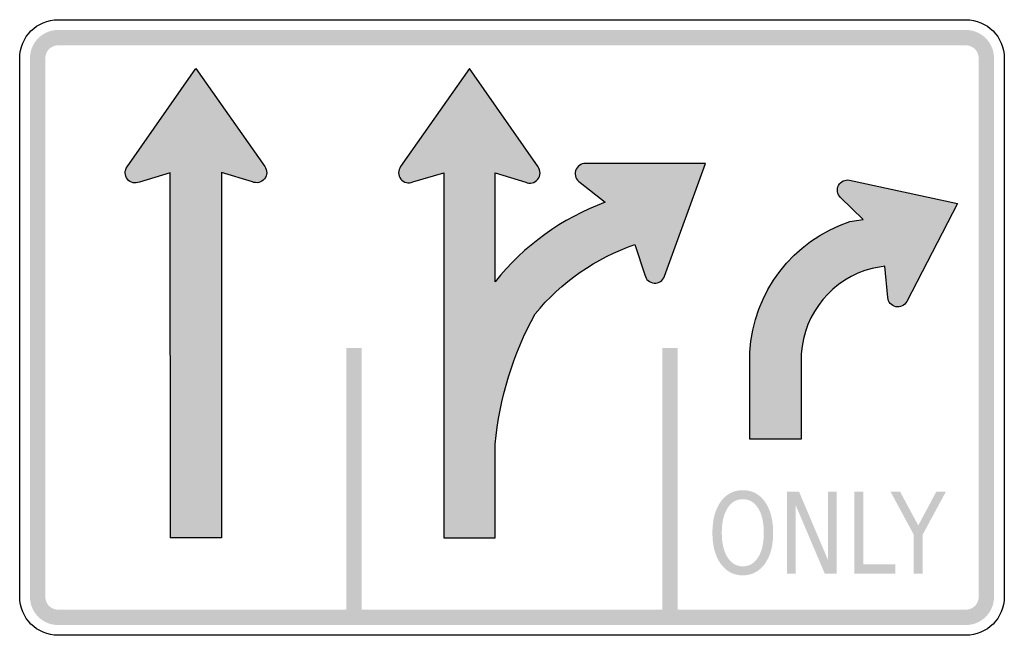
# Model space of a CAD drawing. Header units: inches. Extents: x -0.5 to 0.5, y -0.312 to 0.312.
import ezdxf

# ---------------------------------------------------------------- set-up
doc = ezdxf.new("R2010")
doc.units = ezdxf.units.IN
doc.header["$MEASUREMENT"] = 0

msp = doc.modelspace()

# ---------------------------------------------------------------- hatches: boundary and pattern name
for points in [[(-0.46094, 0.30208), (-0.46374, 0.30194), (-0.46653, 0.30153), (-0.46925, 0.30085), (-0.4719, 0.2999), (-0.47444, 0.2987), (-0.47685, 0.29725), (-0.47911, 0.29558), (-0.48119, 0.29369), (-0.48308, 0.29161), (-0.48476, 0.28935), (-0.4862, 0.28694), (-0.4874, 0.2844), (-0.48835, 0.28175), (-0.48903, 0.27902), (-0.48944, 0.27624), (-0.48958, 0.27344), (-0.47396, 0.27344), (-0.4739, 0.27471), (-0.47371, 0.27598), (-0.4734, 0.27721), (-0.47297, 0.27842), (-0.47242, 0.27957), (-0.47176, 0.28067), (-0.471, 0.2817), (-0.47014, 0.28264), (-0.4692, 0.2835), (-0.46817, 0.28426), (-0.46708, 0.28492), (-0.46592, 0.28546), (-0.46472, 0.2859), (-0.46348, 0.28621), (-0.46221, 0.28639), (-0.46094, 0.28646), (-0.46094, 0.30208)], [(-0.46094, 0.28646), (0.46094, 0.28646), (0.46094, 0.30208), (-0.46094, 0.30208), (-0.46094, 0.28646)], [(0.48958, 0.27344), (0.48945, 0.27624), (0.48903, 0.27902), (0.48835, 0.28175), (0.4874, 0.2844), (0.4862, 0.28694), (0.48476, 0.28935), (0.48308, 0.29161), (0.48119, 0.29369), (0.47911, 0.29558), (0.47685, 0.29725), (0.47444, 0.2987), (0.4719, 0.2999), (0.46925, 0.30085), (0.46653, 0.30153), (0.46375, 0.30194), (0.46094, 0.30208), (0.46094, 0.28646), (0.46221, 0.28639), (0.46348, 0.28621), (0.46472, 0.2859), (0.46592, 0.28546), (0.46708, 0.28492), (0.46817, 0.28426), (0.4692, 0.2835), (0.47015, 0.28264), (0.471, 0.2817), (0.47176, 0.28067), (0.47242, 0.27957), (0.47297, 0.27842), (0.4734, 0.27721), (0.47371, 0.27598), (0.4739, 0.27471), (0.47396, 0.27344), (0.48958, 0.27344)], [(-0.47396, -0.27344), (-0.47396, 0.27344), (-0.48958, 0.27344), (-0.48958, -0.27344), (-0.47396, -0.27344)], [(0.47396, 0.27344), (0.47396, -0.27344), (0.48958, -0.27344), (0.48958, 0.27344), (0.47396, 0.27344)], [(-0.1684, -0.02083), (-0.1684, -0.29427), (-0.15278, -0.29427), (-0.15278, -0.02083), (-0.1684, -0.02083)], [(0.15278, -0.02083), (0.15278, -0.29427), (0.1684, -0.29427), (0.1684, -0.02083), (0.15278, -0.02083)], [(0.27936, -0.16667), (0.29151, -0.16667), (0.32107, -0.23638), (0.32107, -0.16667), (0.32982, -0.16667), (0.32982, -0.25), (0.31768, -0.25), (0.28812, -0.18028), (0.28812, -0.25), (0.27936, -0.25), (0.27936, -0.16667)], [(0.34777, -0.16667), (0.35679, -0.16667), (0.35679, -0.24051), (0.38925, -0.24051), (0.38925, -0.25), (0.34777, -0.25), (0.34777, -0.16667)], [(0.38445, -0.16667), (0.39414, -0.16667), (0.41263, -0.20094), (0.43098, -0.16667), (0.44067, -0.16667), (0.41709, -0.21031), (0.41709, -0.25), (0.40803, -0.25), (0.40803, -0.21031), (0.38445, -0.16667)], [(-0.48958, -0.27344), (-0.48944, -0.27624), (-0.48903, -0.27902), (-0.48835, -0.28175), (-0.4874, -0.2844), (-0.4862, -0.28694), (-0.48476, -0.28935), (-0.48308, -0.29161), (-0.48119, -0.29369), (-0.47911, -0.29558), (-0.47685, -0.29725), (-0.47444, -0.2987), (-0.4719, -0.2999), (-0.46925, -0.30085), (-0.46653, -0.30153), (-0.46374, -0.30194), (-0.46094, -0.30208), (-0.46094, -0.28646), (-0.46221, -0.28639), (-0.46348, -0.28621), (-0.46472, -0.2859), (-0.46592, -0.28546), (-0.46708, -0.28492), (-0.46817, -0.28426), (-0.4692, -0.2835), (-0.47014, -0.28264), (-0.471, -0.2817), (-0.47176, -0.28067), (-0.47242, -0.27957), (-0.47297, -0.27842), (-0.4734, -0.27721), (-0.47371, -0.27598), (-0.4739, -0.27471), (-0.47396, -0.27344), (-0.48958, -0.27344)], [(0.46094, -0.30208), (0.46375, -0.30194), (0.46653, -0.30153), (0.46925, -0.30085), (0.4719, -0.2999), (0.47444, -0.2987), (0.47685, -0.29725), (0.47911, -0.29558), (0.48119, -0.29369), (0.48308, -0.29161), (0.48476, -0.28935), (0.4862, -0.28694), (0.4874, -0.2844), (0.48835, -0.28175), (0.48903, -0.27902), (0.48945, -0.27624), (0.48958, -0.27344), (0.47396, -0.27344), (0.4739, -0.27471), (0.47371, -0.27598), (0.4734, -0.27721), (0.47297, -0.27842), (0.47242, -0.27957), (0.47176, -0.28067), (0.471, -0.2817), (0.47015, -0.28264), (0.4692, -0.2835), (0.46817, -0.28426), (0.46708, -0.28492), (0.46592, -0.28546), (0.46472, -0.2859), (0.46348, -0.28621), (0.46221, -0.28639), (0.46094, -0.28646), (0.46094, -0.30208)], [(0.46094, -0.28646), (-0.46094, -0.28646), (-0.46094, -0.30208), (0.46094, -0.30208), (0.46094, -0.28646)]]:
    msp.add_hatch(color=7).paths.add_polyline_path(points)
h = msp.add_hatch(color=7)
edge = h.paths.add_edge_path()
edge.add_spline(control_points=[(-0.39116, 0.16255), (-0.39367, 0.15871), (-0.39333, 0.15366), (-0.39034, 0.15018), (-0.38734, 0.1467), (-0.38241, 0.14561), (-0.37823, 0.14752)], knot_values=[0, 0, 0, 0, 1, 1, 1, 2, 2, 2, 2], degree=3, periodic=0)
edge.add_line((-0.37823, 0.14752), (-0.3471, 0.15688))
edge.add_line((-0.3471, 0.15688), (-0.347, -0.21371))
edge.add_line((-0.347, -0.21371), (-0.29514, -0.21371))
edge.add_line((-0.29514, -0.21371), (-0.29514, 0.15707))
edge.add_line((-0.29514, 0.15707), (-0.26368, 0.14775))
edge.add_spline(control_points=[(-0.26368, 0.14775), (-0.25949, 0.14586), (-0.25456, 0.14696), (-0.25158, 0.15045), (-0.2486, 0.15395), (-0.24828, 0.15899), (-0.25081, 0.16283)], knot_values=[0, 0, 0, 0, 1, 1, 1, 2, 2, 2, 2], degree=3, periodic=0)
edge.add_line((-0.25081, 0.16283), (-0.32118, 0.26285))
edge.add_line((-0.32118, 0.26285), (-0.39116, 0.16255))
h = msp.add_hatch(color=7)
edge = h.paths.add_edge_path()
edge.add_line((0.12471, 0.08431), (0.13497, 0.05348))
edge.add_spline(control_points=[(0.13497, 0.05348), (0.13583, 0.04884), (0.13973, 0.04538), (0.14443, 0.04507), (0.14914, 0.04476), (0.15345, 0.04768), (0.15492, 0.05216)], knot_values=[0, 0, 0, 0, 1, 1, 1, 2, 2, 2, 2], degree=3, periodic=0)
edge.add_line((0.15492, 0.05216), (0.19646, 0.1665))
edge.add_line((0.19646, 0.1665), (0.07481, 0.1665))
edge.add_spline(control_points=[(0.07481, 0.1665), (0.0701, 0.16664), (0.06589, 0.16358), (0.06457, 0.15905), (0.06326, 0.15453), (0.06518, 0.14968), (0.06924, 0.14729)], knot_values=[0, 0, 0, 0, 1, 1, 1, 2, 2, 2, 2], degree=3, periodic=0)
edge.add_line((0.06924, 0.14729), (0.09472, 0.12712))
edge.add_spline(control_points=[(0.09472, 0.12712), (0.05075, 0.11087), (0.01204, 0.08293), (-0.01723, 0.04631)], knot_values=[0, 0, 0, 0, 1, 1, 1, 1], degree=3, periodic=0)
edge.add_line((-0.01723, 0.04631), (-0.0172, 0.15688))
edge.add_line((-0.0172, 0.15688), (0.01393, 0.14752))
edge.add_spline(control_points=[(0.01393, 0.14752), (0.01821, 0.14556), (0.02328, 0.14676), (0.02624, 0.15043), (0.0292, 0.1541), (0.02931, 0.1593), (0.02649, 0.16308)], knot_values=[0, 0, 0, 0, 1, 1, 1, 2, 2, 2, 2], degree=3, periodic=0)
edge.add_line((0.02649, 0.16308), (-0.04312, 0.26285))
edge.add_line((-0.04312, 0.26285), (-0.11312, 0.16336))
edge.add_spline(control_points=[(-0.11312, 0.16336), (-0.11596, 0.15959), (-0.11588, 0.15438), (-0.11293, 0.1507), (-0.10998, 0.14702), (-0.10492, 0.14581), (-0.10062, 0.14775)], knot_values=[0, 0, 0, 0, 1, 1, 1, 2, 2, 2, 2], degree=3, periodic=0)
edge.add_line((-0.10062, 0.14775), (-0.06916, 0.15707))
edge.add_line((-0.06916, 0.15707), (-0.06916, -0.21371))
edge.add_line((-0.06916, -0.21371), (-0.01708, -0.21371))
edge.add_line((-0.01708, -0.21371), (-0.01708, -0.11836))
edge.add_spline(control_points=[(-0.01708, -0.11836), (-0.01275, -0.072), (0.00105, -0.02702), (0.02346, 0.0138)], knot_values=[0, 0, 0, 0, 1, 1, 1, 1], degree=3, periodic=0)
edge.add_spline(control_points=[(0.02346, 0.0138), (0.05009, 0.04615), (0.08513, 0.07055), (0.12471, 0.08431)], knot_values=[0, 0, 0, 0, 1, 1, 1, 1], degree=3, periodic=0)
h = msp.add_hatch(color=7)
edge = h.paths.add_edge_path()
edge.add_line((0.29378, -0.02667), (0.29378, -0.11328))
edge.add_line((0.29378, -0.11328), (0.2417, -0.11328))
edge.add_line((0.2417, -0.11328), (0.2417, -0.02517))
edge.add_spline(control_points=[(0.2417, -0.02517), (0.24488, 0.03579), (0.28519, 0.08853), (0.34317, 0.10761)], knot_values=[0, 0, 0, 0, 1, 1, 1, 1], degree=3, periodic=0)
edge.add_line((0.34317, 0.10761), (0.35654, 0.10952))
edge.add_line((0.35654, 0.10952), (0.33372, 0.13208))
edge.add_spline(control_points=[(0.33372, 0.13208), (0.33036, 0.13522), (0.32952, 0.14021), (0.33165, 0.14429), (0.33378, 0.14836), (0.33837, 0.15051), (0.34286, 0.14954)], knot_values=[0, 0, 0, 0, 1, 1, 1, 2, 2, 2, 2], degree=3, periodic=0)
edge.add_line((0.34286, 0.14954), (0.45249, 0.12598))
edge.add_line((0.45249, 0.12598), (0.40093, 0.0264))
edge.add_spline(control_points=[(0.40093, 0.0264), (0.39882, 0.02232), (0.39424, 0.02015), (0.38974, 0.0211), (0.38525, 0.02204), (0.38193, 0.02587), (0.38164, 0.03046)], knot_values=[0, 0, 0, 0, 1, 1, 1, 2, 2, 2, 2], degree=3, periodic=0)
edge.add_line((0.38164, 0.03046), (0.37876, 0.06242))
edge.add_line((0.37876, 0.06242), (0.36571, 0.05996))
edge.add_spline(control_points=[(0.36571, 0.05996), (0.3255, 0.04971), (0.29647, 0.01474), (0.29378, -0.02667)], knot_values=[0, 0, 0, 0, 1, 1, 1, 1], degree=3, periodic=0)
h = msp.add_hatch(color=7)
edge = h.paths.add_edge_path()
edge.add_spline(control_points=[(0.23444, -0.16516), (0.24379, -0.16516), (0.25126, -0.16907), (0.25686, -0.17691), (0.26246, -0.18474), (0.26525, -0.19524), (0.26525, -0.20842), (0.26525, -0.22155), (0.26246, -0.23203), (0.25686, -0.23987), (0.25126, -0.2477), (0.24379, -0.25162), (0.23444, -0.25162), (0.22507, -0.25162), (0.21757, -0.24771), (0.21196, -0.2399), (0.20635, -0.23208), (0.20354, -0.22159), (0.20354, -0.20842), (0.20354, -0.19524), (0.20635, -0.18474), (0.21196, -0.17691), (0.21757, -0.16907), (0.22507, -0.16516), (0.23444, -0.16516)], knot_values=[0, 0, 0, 0, 1, 1, 1, 2, 2, 2, 3, 3, 3, 4, 4, 4, 5, 5, 5, 6, 6, 6, 7, 7, 7, 8, 8, 8, 8], degree=3, periodic=0)
edge = h.paths.add_edge_path(flags=0)
edge.add_spline(control_points=[(0.23444, -0.17431), (0.22789, -0.17431), (0.22269, -0.17736), (0.21884, -0.18347), (0.21498, -0.18957), (0.21306, -0.19788), (0.21306, -0.20842), (0.21306, -0.21891), (0.21498, -0.22721), (0.21884, -0.23331), (0.22269, -0.23941), (0.22789, -0.24246), (0.23444, -0.24246), (0.24099, -0.24246), (0.24618, -0.23941), (0.25001, -0.23331), (0.25383, -0.22721), (0.25574, -0.21891), (0.25574, -0.20842), (0.25574, -0.19788), (0.25383, -0.18957), (0.25001, -0.18347), (0.24618, -0.17736), (0.24099, -0.17431), (0.23444, -0.17431)], knot_values=[0, 0, 0, 0, 1, 1, 1, 2, 2, 2, 3, 3, 3, 4, 4, 4, 5, 5, 5, 6, 6, 6, 7, 7, 7, 8, 8, 8, 8], degree=3, periodic=0)

# ---------------------------------------------------------------- linework, layer by layer
at = {"color": 7}
for points in [[(-0.46094, 0.3125), (0.46094, 0.3125)], [(-0.5, -0.27344), (-0.5, 0.27344)], [(0.5, 0.27344), (0.5, -0.27344)], [(-0.39079, 0.16325), (-0.32118, 0.26302), (-0.25118, 0.16353)], [(0.02649, 0.16308), (-0.04312, 0.26285), (-0.11312, 0.16336)], [(0.15492, 0.05216), (0.19646, 0.1665), (0.07481, 0.1665)], [(-0.347, -0.21354), (-0.3471, 0.15705), (-0.37823, 0.14769)], [(-0.26368, 0.14792), (-0.29514, 0.15724), (-0.29514, -0.21354), (-0.34722, -0.21354)], [(-0.10062, 0.14775), (-0.06916, 0.15707), (-0.06916, -0.21371), (-0.01708, -0.21371), (-0.01708, -0.11836)], [(-0.01723, 0.04631), (-0.0172, 0.15688), (0.01393, 0.14752)], [(0.06924, 0.14729), (0.09472, 0.12712)], [(0.34286, 0.14954), (0.45249, 0.12598), (0.40093, 0.0264)], [(0.34317, 0.10761), (0.35654, 0.10952), (0.33372, 0.13208)], [(0.12471, 0.08431), (0.13497, 0.05348)], [(0.38164, 0.03046), (0.37876, 0.06242), (0.36571, 0.05996)], [(0.29378, -0.02667), (0.29378, -0.11328), (0.2417, -0.11328), (0.2417, -0.02517)], [(0.46094, -0.3125), (-0.46094, -0.3125)]]:
    msp.add_lwpolyline(points, dxfattribs=at)
for points in [[(-0.5, 0.27344), (-0.5, 0.29501), (-0.48251, 0.3125), (-0.46094, 0.3125)], [(0.46094, 0.3125), (0.48251, 0.3125), (0.5, 0.29501), (0.5, 0.27344)], [(0.09472, 0.12712), (0.05075, 0.11087), (0.01204, 0.08293), (-0.01723, 0.04631)], [(0.2417, -0.02517), (0.24488, 0.03579), (0.28519, 0.08853), (0.34317, 0.10761)], [(0.02346, 0.0138), (0.05009, 0.04615), (0.08513, 0.07055), (0.12471, 0.08431)], [(0.36571, 0.05996), (0.3255, 0.04971), (0.29647, 0.01474), (0.29378, -0.02667)], [(-0.01708, -0.11836), (-0.01275, -0.072), (0.00105, -0.02702), (0.02346, 0.0138)], [(-0.46094, -0.3125), (-0.48251, -0.3125), (-0.5, -0.29501), (-0.5, -0.27344)], [(0.5, -0.27344), (0.5, -0.29501), (0.48251, -0.3125), (0.46094, -0.3125)]]:
    msp.add_open_spline(points, degree=3, dxfattribs=at)
for points in [[(-0.37823, 0.14769), (-0.38251, 0.14573), (-0.38758, 0.14693), (-0.39054, 0.1506), (-0.39351, 0.15427), (-0.39361, 0.15947), (-0.39079, 0.16325)], [(-0.25118, 0.16353), (-0.24835, 0.15976), (-0.24843, 0.15455), (-0.25137, 0.15087), (-0.25432, 0.14719), (-0.25938, 0.14598), (-0.26368, 0.14792)], [(-0.11312, 0.16336), (-0.11596, 0.15959), (-0.11588, 0.15438), (-0.11293, 0.1507), (-0.10998, 0.14702), (-0.10492, 0.14581), (-0.10062, 0.14775)], [(0.01393, 0.14752), (0.01821, 0.14556), (0.02328, 0.14676), (0.02624, 0.15043), (0.0292, 0.1541), (0.02931, 0.1593), (0.02649, 0.16308)], [(0.07481, 0.1665), (0.0701, 0.16664), (0.06589, 0.16358), (0.06457, 0.15905), (0.06326, 0.15453), (0.06518, 0.14968), (0.06924, 0.14729)], [(0.33372, 0.13208), (0.33036, 0.13522), (0.32952, 0.14021), (0.33165, 0.14429), (0.33378, 0.14836), (0.33837, 0.15051), (0.34286, 0.14954)], [(0.13497, 0.05348), (0.13583, 0.04884), (0.13973, 0.04538), (0.14443, 0.04507), (0.14914, 0.04476), (0.15345, 0.04768), (0.15492, 0.05216)], [(0.40093, 0.0264), (0.39882, 0.02232), (0.39424, 0.02015), (0.38974, 0.0211), (0.38525, 0.02204), (0.38193, 0.02587), (0.38164, 0.03046)]]:
    msp.add_open_spline(points, degree=3, knots=[0, 0, 0, 0, 1, 1, 1, 2, 2, 2, 2], dxfattribs=at)

doc.saveas('drawing.dxf')
